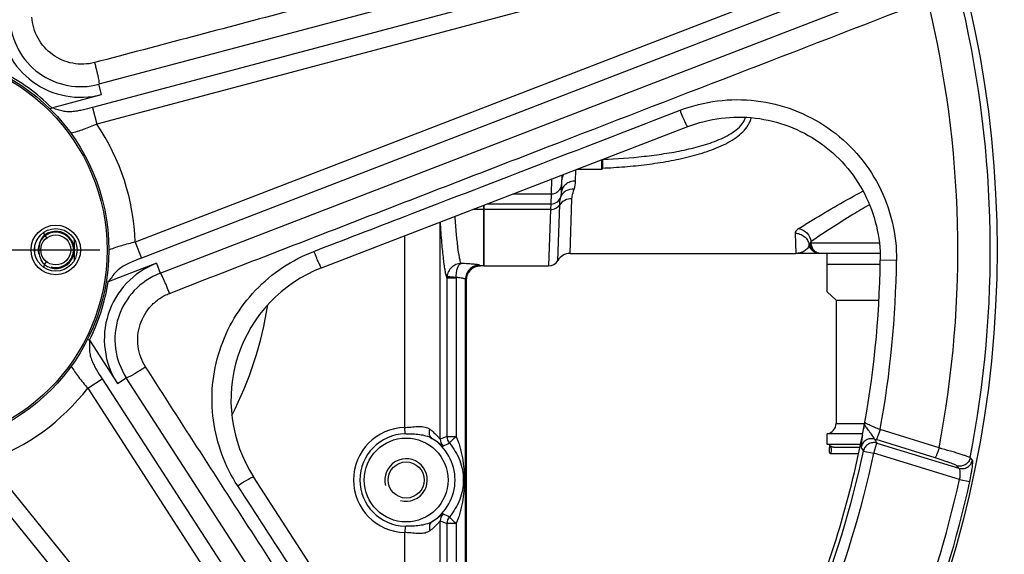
# Model space of a CAD drawing. Header units: millimetres. Extents: x 0 to 1189, y 0 to 841.
# Tile 34 of 68: x 537 to 648, y 363 to 424. Entities that reach past the tile are written whole.
import ezdxf

# ---------------------------------------------------------------- set-up
doc = ezdxf.new("R2010")
doc.units = ezdxf.units.MM
doc.header["$LTSCALE"] = 65.395
doc.linetypes.add('CENTER', pattern=[0.6, 0.375, -0.075, 0.075, -0.075])
doc.layers.get('0').update_dxf_attribs({"linetype": 'CONTINUOUS'})
for name, color, linetype in [('3_ALL_AXES', 7, 'CONTINUOUS'), ('6_SURFACES_EXT', 7, 'CONTINUOUS'), ('LAY0001', 7, 'CONTINUOUS')]:
    doc.layers.add(name, color=color, linetype=linetype)
doc.styles.get("Standard").update_dxf_attribs({"font": 'arial.ttf'})
doc.dimstyles.new('DIMSTYLE_4', dxfattribs={"dimtxt": 3, "dimasz": 3, "dimexe": 2, "dimexo": 1.5, "dimgap": 0.75, "dimtad": 1, "dimdec": 1, "dimlfac": 2.5, "dimdsep": 46, "dimtxsty": 'Standard', "dimblk": '_FILLED', "dimblk1": '_FILLED', "dimblk2": '_FILLED', "dimcen": 0.09, "dimadec": 1, "dimazin": 2, "dimtp": 0.8, "dimtm": 0.8, "dimtfac": 1, "dimtdec": 1, "dimtofl": 0, "dimtmove": 0, "dimatfit": 3, "dimldrblk": '_FILLED', "dimfxl": 0, "dimtolj": 1, "dimarcsym": 0})

# ---------------------------------------------------------------- blocks, each defined once
blk = doc.blocks.new('_FILLED')
at = {"color": 0, "linetype": 'ByBlock'}
blk.add_solid([(0, 0), (-1, 0.25), (-1, -0.25)], dxfattribs=at)
blk = doc.blocks.new('*D12')
at = {"color": 2, "linetype": 'Continuous'}
for p, q in [((704.57, 569.68), (376.74, 569.68)), ((378.74, 569.68), (378.74, 483.68)), ((378.74, 397.68), (378.74, 483.68)), ((501.79, 397.68), (376.74, 397.68))]:
    blk.add_line(p, q, dxfattribs=at)
at = {"color": 2, "linetype": 'Continuous', "xscale": 3, "yscale": 3, "zscale": 3}
for p, rotation in [((378.74, 569.68), 90), ((378.74, 397.68), 270)]:
    blk.add_blockref('_FILLED', p, dxfattribs=dict(at, rotation=rotation))
at = {"color": 2, "linetype": 'Continuous', "insert": (374.99, 483.68), "char_height": 3, "width": 6.9926, "attachment_point": 2, "rotation": 90, "line_spacing_factor": 0.9}
blk.add_mtext('430', dxfattribs=at)
blk = doc.blocks.new('*D13')
at = {"color": 2, "linetype": 'Continuous'}
for p, q in [((704.57, 569.68), (365.42, 569.68)), ((367.42, 569.68), (367.42, 450.48)), ((367.42, 331.28), (367.42, 450.48)), ((474.87, 331.28), (365.42, 331.28))]:
    blk.add_line(p, q, dxfattribs=at)
at = {"color": 2, "linetype": 'Continuous', "xscale": 3, "yscale": 3, "zscale": 3}
for p, rotation in [((367.42, 569.68), 90), ((367.42, 331.28), 270)]:
    blk.add_blockref('_FILLED', p, dxfattribs=dict(at, rotation=rotation))
at = {"color": 2, "linetype": 'Continuous', "insert": (363.67, 450.48), "char_height": 3, "width": 6.9926, "attachment_point": 2, "rotation": 90, "line_spacing_factor": 0.9}
blk.add_mtext('596', dxfattribs=at)
blk = doc.blocks.new('*D15')
at = {"color": 2, "linetype": 'Continuous'}
for p, q in [((524.67, 420.56), (524.67, 591.68)), ((757.87, 524.06), (757.87, 591.68)), ((524.67, 589.68), (641.27, 589.68)), ((757.87, 589.68), (641.27, 589.68))]:
    blk.add_line(p, q, dxfattribs=at)
at = {"color": 2, "linetype": 'Continuous', "xscale": 3, "yscale": 3, "zscale": 3, "rotation": 180}
blk.add_blockref('_FILLED', (524.67, 589.68), dxfattribs=at)
at = {"color": 2, "linetype": 'Continuous', "xscale": 3, "yscale": 3, "zscale": 3}
blk.add_blockref('_FILLED', (757.87, 589.68), dxfattribs=at)
at = {"color": 2, "linetype": 'Continuous', "insert": (641.27, 593.43), "char_height": 3, "width": 6.9926, "attachment_point": 2, "line_spacing_factor": 0.9}
blk.add_mtext('583', dxfattribs=at)

msp = doc.modelspace()

# ---------------------------------------------------------------- linework, layer by layer
at = {"color": 7, "linetype": 'Continuous'}
for p, q in [((634.338, 439.921), (545.944, 416.392)), ((552.881, 395.042), (638.223, 427.963)), ((571.116, 395.646), (612.51, 411.613)), ((602.874, 407.896), (602.874, 406.904)), ((599.99, 406.784), (602.754, 406.784)), ((598.228, 404.156), (598.297, 406.131)), ((589.474, 402.727), (589.474, 395.879)), ((539.797, 399.346), (540.04, 399.028)), ((539.797, 396.012), (540.04, 396.329)), ((634.255, 397.279), (624.728, 397.279)), ((628.274, 392.932), (628.274, 397.279)), ((589.474, 395.879), (596.78, 395.879)), ((628.274, 396.079), (634.258, 396.079)), ((587.475, 394.279), (587.475, 343.242)), ((587.476, 343.24), (587.476, 394.279)), ((598.736, 306.436), (549.044, 383.232)), ((628.274, 375.679), (628.274, 376.894)), ((632.281, 376.879), (628.274, 376.879)), ((632.037, 375.679), (628.274, 375.679)), ((628.62, 375.479), (628.693, 375.479)), ((628.697, 375.479), (628.693, 375.479)), ((628.62, 374.679), (631.831, 374.679)), ((587.544, 334.777), (563.442, 372.026))]:
    msp.add_line(p, q, dxfattribs=at)
at = {"color": 9, "linetype": 'Continuous'}
for p, q in [((636.024, 437.926), (545.226, 413.757)), ((636.533, 436.057), (545.724, 411.885)), ((637.728, 432.379), (550.054, 398.559)), ((638.415, 430.569), (550.751, 396.752)), ((546.253, 415.232), (545.944, 416.392)), ((540.616, 413.732), (546.253, 415.232)), ((540.616, 413.732), (540.452, 413.567)), ((545.226, 413.757), (545.724, 411.885)), ((602.754, 407.85), (602.754, 406.784)), ((599.827, 405.459), (599.873, 406.739)), ((597.112, 405.673), (597.064, 404)), ((592.775, 404), (597.064, 404)), ((597.064, 404), (597.024, 402.861)), ((599.205, 397.279), (599.422, 403.461)), ((596.997, 402.239), (589.474, 402.239)), ((597.024, 402.861), (589.821, 402.861)), ((596.997, 402.239), (596.78, 395.879)), ((597.024, 402.861), (596.997, 402.239)), ((597.819, 396.479), (598.037, 402.763)), ((584.55, 400.823), (584.549, 400.827)), ((624.646, 399.565), (624.728, 397.279)), ((550.054, 398.559), (550.751, 396.752)), ((626.468, 398.437), (626.461, 398.629)), ((634.17, 398.437), (626.468, 398.437)), ((636.108, 396.496), (634.267, 396.516)), ((552.449, 396.162), (547.007, 394.063)), ((552.449, 396.162), (552.881, 395.042)), ((546.784, 394.099), (547.007, 394.063)), ((585.294, 394.516), (586.335, 394.516)), ((544.66, 387.582), (544.867, 387.477)), ((544.867, 387.477), (548.036, 382.58)), ((544.69, 382.049), (546.315, 383.101)), ((546.315, 383.101), (597.36, 304.215)), ((548.036, 382.58), (549.044, 383.232)), ((544.69, 382.049), (595.74, 303.154)), ((629.274, 378.079), (632.503, 378.079)), ((640.911, 375.303), (634.249, 377.371)), ((640.467, 374.175), (633.805, 376.242)), ((633.539, 374.707), (633.89, 375.853)), ((633.89, 375.853), (643.17, 373.016)), ((632.367, 374.955), (633.539, 374.707)), ((643.221, 371.747), (633.539, 374.707)), ((644.693, 373.93), (644.433, 374.205)), ((533.353, 373.812), (592.611, 300.881)), ((643.17, 373.016), (642.909, 373.289)), ((531.851, 372.591), (591.101, 299.668)), ((643.221, 371.747), (644.389, 371.492))]:
    msp.add_line(p, q, dxfattribs=at)
at = {"color": 7, "linetype": 'Continuous'}
for centre, radius in [((524.674, 397.679), 130.8), ((524.674, 397.679), 122.8), ((524.674, 397.679), 22.4), ((524.674, 397.679), 22.2), ((541.074, 397.679), 2.8), ((541.074, 397.679), 2.4), ((541.074, 397.679), 1.7)]:
    msp.add_circle(centre, radius, dxfattribs=at)
at = {"color": 9, "linetype": 'Continuous'}
for centre, radius, start, end in [((524.674, 397.679), 118.371, 349.10386, 13.76137), ((524.674, 397.679), 122.038, 348.91009, 13.01418), ((543.886, 424.123), 9.2, 183.09428, 284.90572), ((524.674, 397.679), 22.624, 45.19777, 62.80223), ((524.674, 397.679), 25.396, 1.98561, 34.01439), ((596.197, 405.591), 3.632, 343.26849, 357.92496), ((595.861, 404.241), 2.369, 346.1163, 357.95255), ((597.026, 404.06), 1.199, 269.91926, 341.13655), ((585.8, 400.8), 1.251, 178.74146, 178.94982), ((524.674, 397.679), 15.215, 6.29059, 7.56274), ((524.674, 397.679), 18.534, 356.38582, 3.6144), ((524.674, 397.679), 14.019, 358.98293, 1.0178), ((549.79, 391.548), 6.679, 113.35916, 114.01306), ((626.186, 423.25), 24.815, 270.33227, 270.65188), ((524.674, 397.679), 111.441, 349.50033, 359.39186), ((524.674, 397.679), 15.215, 352.43735, 353.70941), ((555.76, 387.578), 9.2, 111.09428, 212.90572), ((524.674, 397.679), 22.624, 333.19778, 350.80222), ((586.887, 394.512), 1.593, 174.66484, 179.86135), ((587.133, 394.516), 0.798, 177.39901, 180.00245), ((524.674, 397.679), 40.833, 332.74807, 351.2471), ((524.674, 397.679), 25.396, 289.98561, 322.01439), ((651.933, 434.67), 61.176, 252.58749, 252.76211), ((524.674, 397.679), 110.064, 337.9152, 348.08481), ((524.674, 397.679), 111.263, 337.91519, 348.08481), ((524.674, 397.679), 121.35, 338.33885, 347.66114), ((524.674, 397.679), 122.546, 338.33886, 347.66114)]:
    msp.add_arc(centre, radius, start, end, dxfattribs=at)
at = {"color": 7, "linetype": 'Continuous'}
for centre, radius, start, end in [((543.886, 424.123), 8, 183.09428, 284.90572), ((602.754, 406.904), 0.12, 270, 360), ((541.074, 397.679), 2.1, 232.54629, 127.4537), ((540.932, 398.218), 1.6, 137.94758, 138.13575), ((540.906, 398.243), 1.564, 135.15459, 137.95764), ((596.78, 397.079), 1.2, 270, 330.00004), ((599.205, 395.679), 1.6, 90, 150.00003), ((524.674, 397.679), 109.6, 349.01103, 359.39186), ((576.875, 380.718), 16, 111.09428, 212.90572), ((555.76, 387.578), 8, 111.09428, 212.90572), ((628.074, 378.079), 1.2, 279.59407, 360), ((524.674, 397.679), 109.6, 337.02311, 348.97689)]:
    msp.add_arc(centre, radius, start, end, dxfattribs=at)
at = {"color": 2, "linetype": 'Continuous'}
for centre, radius, end in [((541.074, 397.679), 2, 193.3441), ((580.674, 371.679), 2.4, 195)]:
    msp.add_arc(centre, radius, 255, end, dxfattribs=at)
at = {"color": 9, "linetype": 'Continuous'}
for points, knots in [([(633.795, 442.285), (619.077, 438.371), (596.998, 432.5), (567.554, 424.684), (552.827, 420.786), (545.46, 418.847)], [0, 0, 0, 0, 0.4999357, 0.7499314, 1, 1, 1, 1]), ([(553.933, 392.771), (561.033, 395.533), (575.238, 401.036), (603.653, 412.02), (624.965, 420.247), (639.174, 425.731)], [0, 0, 0, 0, 0.2500686, 0.5000643, 1, 1, 1, 1]), ([(545.46, 418.847), (545.059, 418.741), (544.228, 418.62), (542.564, 418.747), (540.596, 419.594), (539.182, 421.204), (538.547, 422.747), (538.406, 423.575), (538.382, 423.99)], [0, 0, 0, 0, 0.1252467, 0.2505939, 0.5, 0.7494062, 0.8747533, 1, 1, 1, 1]), ([(545.46, 418.847), (545.502, 418.692), (545.582, 418.386), (545.692, 417.94), (545.788, 417.525), (545.866, 417.157), (545.922, 416.852), (545.956, 416.625), (545.966, 416.481), (545.961, 416.415), (545.951, 416.394), (545.944, 416.392)], [0, 0, 0, 0, 0.1914487, 0.3767448, 0.5484415, 0.6996481, 0.824328, 0.917582, 0.9760076, 0.9918501, 1, 1, 1, 1]), ([(611.634, 413.451), (612.992, 413.974), (615.848, 414.693), (620.256, 414.709), (624.543, 413.663), (628.453, 411.615), (631.756, 408.681), (634.253, 405.034), (635.795, 400.892), (636.124, 397.956), (636.108, 396.496)], [0, 0, 0, 0, 0.1248193, 0.2496497, 0.3745283, 0.4994802, 0.6245146, 0.7496264, 0.8747972, 1, 1, 1, 1]), ([(545.226, 413.757), (544.838, 413.653), (544.257, 413.508), (543.478, 413.355), (542.898, 413.282), (542.319, 413.277), (541.746, 413.373), (541.184, 413.546), (540.807, 413.671), (540.616, 413.732)], [0, 0, 0, 0, 0.2550693, 0.3809181, 0.5046654, 0.6262279, 0.7477658, 0.8724986, 1, 1, 1, 1]), ([(570.238, 397.512), (573.688, 398.839), (587.489, 404.147), (601.286, 409.463), (611.634, 413.451)], [0, 0, 0, 0, 0.2500305, 1, 1, 1, 1]), ([(611.634, 413.451), (611.726, 413.21), (611.866, 412.862), (612.056, 412.423), (612.182, 412.146), (612.294, 411.92), (612.383, 411.756), (612.447, 411.659), (612.486, 411.618), (612.504, 411.611), (612.51, 411.613)], [0, 0, 0, 0, 0.37787, 0.5492179, 0.699792, 0.8237944, 0.9165576, 0.974928, 0.9910728, 1, 1, 1, 1]), ([(545.724, 411.885), (545.217, 411.674), (544.247, 411.291), (543.251, 410.969), (542.769, 410.867)], [0, 0, 0, 0, 0.5271117, 1, 1, 1, 1]), ([(602.873, 406.923), (603.712, 406.96), (605.383, 407.063), (607.87, 407.319), (610.315, 407.687), (612.691, 408.188), (614.955, 408.852), (616.719, 409.591), (617.965, 410.346), (618.759, 410.992), (619.377, 411.74), (619.621, 412.326), (619.681, 412.621)], [0, 0, 0, 0, 0.1359817, 0.2710664, 0.4046961, 0.536086, 0.664002, 0.7863049, 0.8443386, 0.8994692, 0.951215, 1, 1, 1, 1]), ([(602.926, 407.916), (604.478, 407.977), (606.796, 408.139), (609.85, 408.534), (612.084, 408.934), (613.895, 409.38), (615.283, 409.832), (616.268, 410.223), (617.186, 410.68), (618.002, 411.22), (618.666, 411.86), (618.953, 412.394), (619.027, 412.667)], [0, 0, 0, 0, 0.2679181, 0.4004336, 0.5312301, 0.6593283, 0.7218781, 0.7829761, 0.8420936, 0.8984725, 0.9511948, 1, 1, 1, 1]), ([(597.064, 404), (597.216, 404), (597.525, 404.06), (597.918, 404.314), (598.187, 404.697), (598.258, 405.002), (598.263, 405.154)], [0, 0, 0, 0, 0.2504386, 0.5006143, 0.7504328, 1, 1, 1, 1]), ([(599.827, 405.459), (599.624, 405.461), (599.223, 405.401), (598.7, 405.123), (598.332, 404.691), (598.234, 404.332), (598.228, 404.158)], [0, 0, 0, 0, 0.2686322, 0.5264665, 0.7689022, 1, 1, 1, 1]), ([(598.483, 406.203), (598.451, 406.158), (598.341, 405.973), (598.284, 405.758), (598.278, 405.599)], [0, 0, 0, 0, 0.2567864, 1, 1, 1, 1]), ([(599.676, 404.545), (599.355, 404.569), (598.853, 404.472), (598.364, 404.074), (598.209, 403.81), (598.16, 403.672)], [0, 0, 0, 0, 0.519132, 0.763938, 1, 1, 1, 1]), ([(599.422, 403.461), (599.425, 403.55), (599.466, 403.921), (599.594, 404.274), (599.676, 404.545)], [0, 0, 0, 0, 0.2386456, 1, 1, 1, 1]), ([(625.05, 400.09), (625.562, 400.411), (627.947, 401.888), (630.377, 403.294), (632.316, 404.334)], [0, 0, 0, 0, 0.2154744, 1, 1, 1, 1]), ([(598.037, 402.763), (598.043, 402.936), (598.066, 403.242), (598.129, 403.543), (598.16, 403.672)], [0, 0, 0, 0, 0.5656639, 1, 1, 1, 1]), ([(599.422, 403.461), (599.148, 403.463), (598.606, 403.345), (598.179, 402.98), (598.037, 402.763)], [0, 0, 0, 0, 0.5129453, 1, 1, 1, 1]), ([(596.997, 402.239), (597.203, 402.238), (597.61, 402.326), (597.93, 402.6), (598.037, 402.763)], [0, 0, 0, 0, 0.5129946, 1, 1, 1, 1]), ([(633.055, 402.79), (632.424, 402.422), (630.192, 401.088), (628.009, 399.675), (626.461, 398.629)], [0, 0, 0, 0, 0.2812018, 1, 1, 1, 1]), ([(585.294, 394.516), (585.254, 394.621), (585.182, 394.881), (585.089, 395.341), (584.996, 395.935), (584.862, 396.99), (584.705, 398.634), (584.602, 400.037), (584.55, 400.823)], [0, 0, 0, 0, 0.0530796, 0.1268245, 0.2213794, 0.3366712, 0.6285509, 1, 1, 1, 1]), ([(586.882, 396.138), (586.847, 396.234), (586.782, 396.464), (586.655, 397.07), (586.509, 398.096), (586.346, 399.641), (586.252, 400.811), (586.204, 401.464)], [0, 0, 0, 0, 0.056868, 0.1332864, 0.3450503, 0.6346057, 1, 1, 1, 1]), ([(625.05, 400.09), (624.988, 400.051), (624.808, 399.926), (624.641, 399.717), (624.646, 399.565)], [0, 0, 0, 0, 0.3262546, 1, 1, 1, 1]), ([(624.646, 399.565), (624.833, 399.566), (625.206, 399.504), (625.699, 399.232), (626.065, 398.812), (626.194, 398.465), (626.225, 398.288)], [0, 0, 0, 0, 0.2545383, 0.5065232, 0.7548101, 1, 1, 1, 1]), ([(625.05, 400.09), (625.393, 400.036), (626.059, 399.659), (626.4, 398.985), (626.461, 398.629)], [0, 0, 0, 0, 0.4898496, 1, 1, 1, 1]), ([(550.054, 398.559), (549.535, 398.435), (548.553, 398.182), (547.584, 397.87), (547.142, 397.679)], [0, 0, 0, 0, 0.5255271, 1, 1, 1, 1]), ([(626.461, 398.629), (626.448, 398.613), (626.399, 398.553), (626.356, 398.487), (626.33, 398.436)], [0, 0, 0, 0, 0.2618131, 1, 1, 1, 1]), ([(561.634, 371.032), (560.912, 372.144), (559.711, 374.536), (558.743, 378.427), (558.656, 382.44), (559.462, 386.375), (561.123, 390.033), (563.553, 393.229), (566.623, 395.807), (569.001, 397.037), (570.238, 397.512)], [0, 0, 0, 0, 0.124854, 0.2498062, 0.3748665, 0.5, 0.6251335, 0.7501938, 0.875146, 1, 1, 1, 1]), ([(570.238, 397.512), (570.331, 397.268), (570.472, 396.916), (570.662, 396.471), (570.79, 396.189), (570.902, 395.96), (570.991, 395.792), (571.055, 395.693), (571.093, 395.651), (571.111, 395.643), (571.116, 395.646)], [0, 0, 0, 0, 0.3771728, 0.5486758, 0.6995676, 0.823923, 0.9169553, 0.9753853, 0.9914061, 1, 1, 1, 1]), ([(626.225, 398.288), (626.202, 398.132), (626.062, 397.83), (625.69, 397.512), (625.231, 397.32), (624.897, 397.279), (624.728, 397.279)], [0, 0, 0, 0, 0.2434941, 0.487929, 0.7402754, 1, 1, 1, 1]), ([(626.33, 398.436), (626.314, 398.424), (626.267, 398.387), (626.226, 398.33), (626.225, 398.288)], [0, 0, 0, 0, 0.3178062, 1, 1, 1, 1]), ([(627.409, 397.279), (627.268, 397.279), (626.985, 397.329), (626.615, 397.546), (626.342, 397.878), (626.247, 398.149), (626.225, 398.288)], [0, 0, 0, 0, 0.2499255, 0.4998915, 0.7499191, 1, 1, 1, 1]), ([(627.471, 397.279), (627.326, 397.279), (627.029, 397.339), (626.655, 397.597), (626.401, 397.98), (626.335, 398.284), (626.33, 398.436)], [0, 0, 0, 0, 0.2443874, 0.4920438, 0.7443276, 1, 1, 1, 1]), ([(627.526, 397.279), (627.391, 397.279), (627.112, 397.341), (626.765, 397.602), (626.533, 397.986), (626.473, 398.285), (626.468, 398.437)], [0, 0, 0, 0, 0.2357101, 0.4798919, 0.7357673, 1, 1, 1, 1]), ([(550.751, 396.752), (550.454, 396.637), (549.867, 396.402), (549.289, 396.141), (549.011, 395.996)], [0, 0, 0, 0, 0.5033811, 1, 1, 1, 1]), ([(549.011, 395.996), (548.804, 395.887), (548.401, 395.655), (547.863, 395.202), (547.426, 394.645), (547.15, 394.257), (547.007, 394.063)], [0, 0, 0, 0, 0.2486089, 0.4932751, 0.7428828, 1, 1, 1, 1]), ([(586.882, 396.138), (586.688, 396.134), (586.297, 396.053), (585.792, 395.73), (585.431, 395.247), (585.319, 394.857), (585.301, 394.66)], [0, 0, 0, 0, 0.247249, 0.4967156, 0.7481197, 1, 1, 1, 1]), ([(586.336, 394.552), (586.34, 394.746), (586.357, 395.028), (586.415, 395.39), (586.503, 395.754), (586.671, 396.095), (586.882, 396.138)], [0, 0, 0, 0, 0.3341708, 0.488152, 0.6274749, 1, 1, 1, 1]), ([(588.975, 395.951), (588.971, 395.956), (588.952, 395.965), (588.917, 395.977), (588.863, 395.989), (588.759, 396.009), (588.586, 396.032), (588.335, 396.059), (588.03, 396.085), (587.54, 396.117), (587.152, 396.132), (586.882, 396.138)], [0, 0, 0, 0, 0.0098114, 0.0275698, 0.0535786, 0.0877559, 0.1796516, 0.3006651, 0.4473732, 0.6157941, 1, 1, 1, 1]), ([(588.975, 395.951), (588.767, 395.95), (588.347, 395.866), (587.816, 395.511), (587.46, 394.98), (587.376, 394.56), (587.376, 394.353)], [0, 0, 0, 0, 0.250018, 0.5001116, 0.7501398, 1, 1, 1, 1]), ([(589.076, 395.879), (589.067, 395.879), (589.025, 395.887), (588.994, 395.923), (588.975, 395.951)], [0, 0, 0, 0, 0.2023169, 1, 1, 1, 1]), ([(553.933, 392.771), (553.875, 392.921), (553.76, 393.216), (553.587, 393.642), (553.421, 394.034), (553.268, 394.377), (553.134, 394.657), (553.028, 394.861), (552.951, 394.983), (552.909, 395.034), (552.887, 395.045), (552.881, 395.042)], [0, 0, 0, 0, 0.1914487, 0.3767447, 0.5484414, 0.6996481, 0.824328, 0.917582, 0.9760076, 0.9918501, 1, 1, 1, 1]), ([(586.336, 394.552), (586.204, 394.564), (585.963, 394.587), (585.679, 394.615), (585.496, 394.635), (585.401, 394.645), (585.34, 394.654), (585.31, 394.657), (585.301, 394.66)], [0, 0, 0, 0, 0.3815379, 0.6987717, 0.8209025, 0.9135139, 0.9738063, 1, 1, 1, 1]), ([(587.376, 394.353), (587.372, 394.364), (587.341, 394.387), (587.28, 394.414), (587.184, 394.444), (587.001, 394.488), (586.715, 394.531), (586.47, 394.548), (586.336, 394.552)], [0, 0, 0, 0, 0.034646, 0.098341, 0.1918611, 0.3131217, 0.6252012, 1, 1, 1, 1]), ([(587.475, 394.279), (587.466, 394.279), (587.424, 394.289), (587.395, 394.325), (587.376, 394.353)], [0, 0, 0, 0, 0.2003131, 1, 1, 1, 1]), ([(551.229, 384.451), (551.005, 384.8), (550.632, 385.553), (550.239, 387.175), (550.436, 389.308), (551.531, 391.15), (552.802, 392.231), (553.546, 392.621), (553.933, 392.771)], [0, 0, 0, 0, 0.1252467, 0.2505938, 0.4999997, 0.7494057, 0.8747527, 1, 1, 1, 1]), ([(544.867, 387.477), (544.868, 387.277), (544.866, 386.88), (544.875, 386.292), (544.961, 385.717), (545.144, 385.168), (545.394, 384.639), (545.779, 383.945), (546.098, 383.437), (546.315, 383.101)], [0, 0, 0, 0, 0.1275024, 0.2522328, 0.3737689, 0.4953319, 0.6190797, 0.7449292, 1, 1, 1, 1]), ([(542.808, 384.545), (543.054, 384.118), (543.668, 383.27), (544.332, 382.466), (544.69, 382.049)], [0, 0, 0, 0, 0.4728752, 1, 1, 1, 1]), ([(551.229, 384.451), (551.095, 384.363), (550.829, 384.193), (550.438, 383.95), (550.073, 383.73), (549.748, 383.543), (549.475, 383.395), (549.269, 383.292), (549.136, 383.239), (549.071, 383.223), (549.047, 383.226), (549.044, 383.232)], [0, 0, 0, 0, 0.1914487, 0.3767448, 0.5484415, 0.6996481, 0.824328, 0.917582, 0.9760076, 0.9918501, 1, 1, 1, 1]), ([(600.817, 307.682), (592.546, 320.471), (580.14, 339.654), (563.607, 365.242), (555.35, 378.043), (551.229, 384.451)], [0, 0, 0, 0, 0.4999357, 0.7499314, 1, 1, 1, 1]), ([(632.5, 377.912), (632.562, 377.795), (632.687, 377.609), (632.883, 377.352), (633.062, 377.118), (633.239, 376.871), (633.393, 376.633), (633.499, 376.452), (633.573, 376.345), (633.609, 376.308), (633.627, 376.298)], [0, 0, 0, 0, 0.2011922, 0.3394698, 0.4922794, 0.6504163, 0.8007426, 0.9239182, 0.9685447, 1, 1, 1, 1]), ([(634.249, 377.371), (634.047, 377.449), (633.671, 377.601), (633.229, 377.795), (632.932, 377.939), (632.763, 378.027), (632.64, 378.1), (632.575, 378.147), (632.553, 378.169)], [0, 0, 0, 0, 0.3456126, 0.646942, 0.7710906, 0.873004, 0.9499339, 1, 1, 1, 1]), ([(634.249, 377.371), (634.205, 377.228), (634.137, 377.021), (634.045, 376.759), (633.982, 376.592), (633.925, 376.454), (633.877, 376.347), (633.84, 376.282), (633.817, 376.246), (633.805, 376.242)], [0, 0, 0, 0, 0.3678438, 0.535612, 0.6843921, 0.8088651, 0.904662, 0.968661, 1, 1, 1, 1]), ([(632.251, 376.723), (632.226, 376.556), (632.189, 376.316), (632.146, 376.011), (632.121, 375.82), (632.104, 375.661), (632.094, 375.537), (632.093, 375.454), (632.095, 375.408), (632.103, 375.395)], [0, 0, 0, 0, 0.3784827, 0.5440998, 0.6889513, 0.8095725, 0.9029539, 0.9667686, 1, 1, 1, 1]), ([(633.627, 376.298), (633.469, 376.346), (633.13, 376.375), (632.649, 376.211), (632.274, 375.868), (632.137, 375.556), (632.103, 375.395)], [0, 0, 0, 0, 0.2498877, 0.5, 0.7501123, 1, 1, 1, 1]), ([(633.89, 375.853), (633.732, 375.901), (633.394, 375.93), (632.914, 375.767), (632.539, 375.426), (632.401, 375.115), (632.367, 374.955)], [0, 0, 0, 0, 0.2498886, 0.5000001, 0.7501116, 1, 1, 1, 1]), ([(640.911, 375.303), (640.867, 375.161), (640.799, 374.954), (640.707, 374.692), (640.644, 374.524), (640.587, 374.386), (640.539, 374.279), (640.502, 374.215), (640.479, 374.179), (640.467, 374.175)], [0, 0, 0, 0, 0.3678753, 0.5356407, 0.6844115, 0.8088732, 0.9046606, 0.9686556, 1, 1, 1, 1]), ([(644.433, 374.205), (644.42, 374.215), (644.382, 374.235), (644.269, 374.286), (644.056, 374.364), (643.723, 374.477), (643.293, 374.614), (642.78, 374.77), (641.978, 375.006), (641.346, 375.184), (640.911, 375.303)], [0, 0, 0, 0, 0.0132157, 0.0344859, 0.1007938, 0.1971245, 0.3205483, 0.4672908, 0.6328755, 1, 1, 1, 1]), ([(642.909, 373.289), (642.888, 373.311), (642.807, 373.352), (642.652, 373.425), (642.419, 373.517), (642.121, 373.628), (641.765, 373.753), (641.208, 373.941), (640.77, 374.081), (640.467, 374.175)], [0, 0, 0, 0, 0.0355363, 0.1024907, 0.199163, 0.3226376, 0.4691539, 0.6342722, 1, 1, 1, 1]), ([(644.433, 374.205), (644.4, 374.043), (644.265, 373.728), (643.89, 373.381), (643.408, 373.213), (643.068, 373.241), (642.909, 373.289)], [0, 0, 0, 0, 0.2500977, 0.5004144, 0.7504835, 1, 1, 1, 1]), ([(643.17, 373.016), (643.328, 372.968), (643.669, 372.94), (644.15, 373.107), (644.525, 373.454), (644.66, 373.768), (644.693, 373.93)], [0, 0, 0, 0, 0.2495178, 0.4995859, 0.7499014, 1, 1, 1, 1]), ([(643.17, 373.016), (643.186, 373.005), (643.213, 372.96), (643.238, 372.872), (643.258, 372.746), (643.274, 372.519), (643.269, 372.181), (643.241, 371.898), (643.221, 371.747)], [0, 0, 0, 0, 0.0446349, 0.1160937, 0.2149203, 0.3386803, 0.64577, 1, 1, 1, 1]), ([(644.389, 371.492), (644.453, 371.785), (644.538, 372.214), (644.629, 372.766), (644.679, 373.124), (644.712, 373.427), (644.726, 373.663), (644.725, 373.815), (644.711, 373.895), (644.701, 373.922), (644.693, 373.93)], [0, 0, 0, 0, 0.3645218, 0.5309878, 0.6791278, 0.8037901, 0.900595, 0.9662577, 0.986953, 1, 1, 1, 1]), ([(561.634, 371.032), (561.852, 371.174), (562.174, 371.377), (562.59, 371.625), (562.858, 371.778), (563.083, 371.898), (563.254, 371.981), (563.364, 372.023), (563.419, 372.035), (563.438, 372.031), (563.442, 372.026)], [0, 0, 0, 0, 0.3771728, 0.5486758, 0.6995676, 0.823923, 0.9169553, 0.9753853, 0.9914061, 1, 1, 1, 1]), ([(585.755, 333.805), (579.728, 343.113), (571.69, 355.524), (563.646, 367.93), (561.634, 371.032)], [0, 0, 0, 0, 0.7499695, 1, 1, 1, 1]), ([(529.048, 368.335), (533.869, 362.436), (543.492, 350.627), (562.718, 326.997), (577.129, 309.27), (586.736, 297.452)], [0, 0, 0, 0, 0.2500686, 0.5000643, 1, 1, 1, 1])]:
    msp.add_open_spline(points, degree=3, knots=knots, dxfattribs=at)
at = {"color": 7, "linetype": 'Continuous'}
for points, knots in [([(612.51, 411.613), (613.717, 412.079), (616.257, 412.719), (620.177, 412.731), (623.988, 411.798), (627.464, 409.973), (630.4, 407.36), (632.619, 404.114), (633.989, 400.427), (634.281, 397.815), (634.267, 396.516)], [0, 0, 0, 0, 0.124771, 0.2495548, 0.3744002, 0.499339, 0.6243829, 0.7495251, 0.8747422, 1, 1, 1, 1]), ([(539.797, 396.012), (539.59, 396.219), (539.296, 396.755), (539.162, 397.638), (539.272, 398.523), (539.545, 399.069), (539.74, 399.286)], [0, 0, 0, 0, 0.2491391, 0.4998844, 0.7510187, 1, 1, 1, 1]), ([(587.475, 394.279), (587.475, 394.487), (587.558, 394.908), (587.915, 395.44), (588.447, 395.796), (588.868, 395.879), (589.076, 395.879)], [0, 0, 0, 0, 0.2499973, 0.4999963, 0.7499974, 1, 1, 1, 1]), ([(589.079, 395.879), (588.87, 395.879), (588.449, 395.796), (587.917, 395.44), (587.56, 394.908), (587.476, 394.487), (587.476, 394.279)], [0, 0, 0, 0, 0.2500059, 0.5000084, 0.7500059, 1, 1, 1, 1]), ([(632.251, 376.723), (632.291, 376.928), (632.377, 377.324), (632.458, 377.721), (632.5, 377.912)], [0, 0, 0, 0, 0.5155699, 1, 1, 1, 1]), ([(632.5, 377.912), (632.505, 377.932), (632.523, 378.017), (632.541, 378.102), (632.553, 378.169)], [0, 0, 0, 0, 0.2290497, 1, 1, 1, 1]), ([(628.516, 375.079), (628.516, 375.174), (628.528, 375.303), (628.566, 375.435), (628.603, 375.479), (628.62, 375.479)], [0, 0, 0, 0, 0.6655379, 0.8831016, 1, 1, 1, 1]), ([(628.62, 374.679), (628.603, 374.679), (628.566, 374.722), (628.528, 374.854), (628.516, 374.984), (628.516, 375.079)], [0, 0, 0, 0, 0.1168984, 0.3344621, 1, 1, 1, 1]), ([(628.62, 375.479), (628.636, 375.479), (628.673, 375.435), (628.711, 375.303), (628.723, 375.174), (628.723, 375.079)], [0, 0, 0, 0, 0.1168984, 0.3344621, 1, 1, 1, 1]), ([(628.723, 375.079), (628.723, 374.984), (628.711, 374.854), (628.673, 374.722), (628.636, 374.679), (628.62, 374.679)], [0, 0, 0, 0, 0.6655379, 0.8831016, 1, 1, 1, 1]), ([(628.979, 375.379), (628.916, 375.379), (628.831, 375.41), (628.745, 375.459), (628.711, 375.477), (628.697, 375.479)], [0, 0, 0, 0, 0.6262373, 0.8603801, 1, 1, 1, 1])]:
    msp.add_open_spline(points, degree=3, knots=knots, dxfattribs=at)
at = {"color": 9, "linetype": 'Continuous'}
for points in [[(633.627, 376.298), (633.714, 376.15), (633.802, 376.001), (633.89, 375.853)], [(632.103, 375.395), (632.191, 375.248), (632.279, 375.102), (632.367, 374.955)]]:
    msp.add_open_spline(points, degree=3, dxfattribs=at)
at = {"color": 7, "linetype": 'Continuous'}
msp.add_open_spline([(628.519, 375.679), (628.519, 375.604), (628.549, 375.525), (628.6, 375.471)], degree=3, dxfattribs=at)
at = {"layer": '3_ALL_AXES', "color": 9, "linetype": 'Continuous'}
msp.add_line((589.474, 402.239), (588.21, 402.239), dxfattribs=at)
at = {"layer": '3_ALL_AXES', "color": 7, "linetype": 'Continuous'}
for p, q in [((589.474, 395.879), (589.474, 402.727)), ((589.474, 395.879), (589.076, 395.879)), ((628.274, 392.932), (629.274, 392.015)), ((629.274, 392.015), (634.122, 392.015)), ((629.274, 392.015), (629.274, 378.079)), ((628.979, 375.379), (631.975, 375.379))]:
    msp.add_line(p, q, dxfattribs=at)
at = {"layer": '3_ALL_AXES', "color": 2, "linetype": 'CENTER'}
msp.add_line((524.674, 397.679), (546.057, 397.679), dxfattribs=at)
at = {"layer": '3_ALL_AXES', "color": 7, "linetype": 'Continuous'}
msp.add_circle((580.674, 371.679), 2.04, dxfattribs=at)
at = {"layer": '6_SURFACES_EXT', "color": 7, "linetype": 'Continuous'}
msp.add_line((599.205, 397.279), (624.728, 397.279), dxfattribs=at)
at = {"layer": 'LAY0001', "color": 9, "linetype": 'Continuous'}
for p, q in [((584.533, 376.31), (584.533, 400.821)), ((580.535, 377.615), (580.535, 399.279)), ((585.294, 394.516), (585.294, 376.597)), ((586.335, 394.516), (586.335, 376.597)), ((587.376, 343.143), (587.376, 394.353)), ((580.552, 376.895), (580.535, 377.615)), ((585.294, 376.597), (586.335, 376.597)), ((580.552, 366.462), (580.535, 365.743)), ((584.533, 347.208), (584.533, 367.047)), ((586.335, 366.76), (585.294, 366.76)), ((585.294, 366.76), (585.294, 348.502)), ((586.335, 366.76), (586.335, 348.502)), ((580.535, 347.208), (580.535, 365.743))]:
    msp.add_line(p, q, dxfattribs=at)
msp.add_circle((580.674, 371.679), 4.738, dxfattribs=at)
for centre, radius, start, end in [((580.674, 371.679), 5.938, 91.33474, 268.66526), ((580.329, 384.411), 6.799, 271.73683, 272.63416), ((580.674, 371.679), 5.218, 91.33474, 268.66526), ((580.946, 360.006), 16.894, 90.92294, 91.33522), ((580.674, 371.679), 5.537, 301.75836, 58.24164), ((599.371, 338.102), 40.988, 110.08595, 111.22335), ((585.734, 376.311), 1.201, 180.02883, 222.44782), ((586.495, 376.598), 1.201, 180.02698, 220.17482), ((596.54, 350.046), 28.012, 113.03788, 114.67037), ((585.734, 367.047), 1.201, 137.55218, 179.97117), ((596.54, 393.312), 28.012, 245.32963, 246.96212), ((586.495, 366.76), 1.201, 139.82518, 179.97302), ((580.946, 383.352), 16.894, 268.66478, 269.07706), ((599.371, 405.256), 40.988, 248.77665, 249.91405), ((580.329, 358.947), 6.799, 87.36584, 88.26317)]:
    msp.add_arc(centre, radius, start, end, dxfattribs=at)
for points, knots in [([(580.642, 377.619), (580.897, 377.631), (581.396, 377.686), (582.119, 377.758), (582.799, 377.71), (583.205, 377.53), (583.369, 377.407)], [0, 0, 0, 0, 0.274837, 0.5380494, 0.7797737, 1, 1, 1, 1]), ([(583.588, 376.387), (583.524, 376.431), (583.409, 376.556), (583.317, 376.806), (583.302, 377.1), (583.339, 377.303), (583.369, 377.407)], [0, 0, 0, 0, 0.2107448, 0.4440575, 0.7080772, 1, 1, 1, 1]), ([(583.369, 377.407), (583.451, 377.346), (583.605, 377.223), (583.82, 377.034), (584.009, 376.851), (584.173, 376.682), (584.309, 376.535), (584.403, 376.43), (584.463, 376.367), (584.495, 376.334), (584.515, 376.318), (584.529, 376.308), (584.533, 376.31)], [0, 0, 0, 0, 0.1907399, 0.3697302, 0.5348659, 0.6830902, 0.8099338, 0.9093745, 0.9466191, 0.9743995, 0.9921091, 1, 1, 1, 1]), ([(580.674, 376.898), (580.93, 376.902), (581.441, 376.899), (582.43, 376.826), (583.172, 376.636), (583.588, 376.387)], [0, 0, 0, 0, 0.2573862, 0.5124579, 1, 1, 1, 1]), ([(583.588, 376.387), (583.681, 376.334), (583.856, 376.229), (584.097, 376.067), (584.305, 375.914), (584.48, 375.777), (584.621, 375.662), (584.717, 375.583), (584.777, 375.537), (584.809, 375.515), (584.83, 375.503), (584.844, 375.499), (584.848, 375.501)], [0, 0, 0, 0, 0.2077272, 0.3962053, 0.5639084, 0.7086903, 0.8277006, 0.917646, 0.9507081, 0.975407, 0.9916397, 1, 1, 1, 1]), ([(585.578, 375.823), (585.574, 375.834), (585.592, 375.867), (585.629, 375.919), (585.696, 375.996), (585.786, 376.091), (585.9, 376.203), (586.083, 376.376), (586.231, 376.508), (586.335, 376.597)], [0, 0, 0, 0, 0.0297686, 0.0910212, 0.1839521, 0.3060867, 0.4537154, 0.6222215, 1, 1, 1, 1]), ([(586.335, 376.597), (586.663, 375.827), (587.112, 374.195), (587.332, 371.679), (587.112, 369.163), (586.663, 367.531), (586.335, 366.76)], [0, 0, 0, 0, 0.2497814, 0.4999986, 0.750216, 1, 1, 1, 1]), ([(585.578, 375.823), (586.065, 375.251), (586.851, 373.935), (587.286, 371.679), (586.851, 369.423), (586.065, 368.107), (585.578, 367.534)], [0, 0, 0, 0, 0.2507027, 0.4999953, 0.749289, 1, 1, 1, 1]), ([(584.848, 367.857), (584.844, 367.859), (584.83, 367.855), (584.809, 367.842), (584.777, 367.82), (584.717, 367.774), (584.621, 367.695), (584.48, 367.58), (584.305, 367.443), (584.097, 367.291), (583.856, 367.129), (583.681, 367.023), (583.588, 366.971)], [0, 0, 0, 0, 0.0083597, 0.0245918, 0.0492881, 0.0823498, 0.1722947, 0.2913072, 0.4360924, 0.6037997, 0.7922767, 1, 1, 1, 1]), ([(585.578, 367.534), (585.574, 367.524), (585.592, 367.491), (585.629, 367.439), (585.696, 367.362), (585.786, 367.267), (585.9, 367.155), (586.083, 366.982), (586.231, 366.85), (586.335, 366.76)], [0, 0, 0, 0, 0.0297687, 0.0910214, 0.1839523, 0.3060869, 0.4537155, 0.6222216, 1, 1, 1, 1]), ([(583.588, 366.971), (583.172, 366.721), (582.43, 366.532), (581.441, 366.459), (580.93, 366.456), (580.674, 366.46)], [0, 0, 0, 0, 0.4875376, 0.7426066, 1, 1, 1, 1]), ([(583.588, 366.971), (583.524, 366.927), (583.409, 366.802), (583.317, 366.552), (583.302, 366.258), (583.339, 366.054), (583.369, 365.951)], [0, 0, 0, 0, 0.2107446, 0.4440573, 0.7080771, 1, 1, 1, 1]), ([(584.533, 367.047), (584.529, 367.049), (584.515, 367.04), (584.495, 367.023), (584.463, 366.991), (584.403, 366.927), (584.309, 366.823), (584.173, 366.676), (584.009, 366.507), (583.82, 366.324), (583.605, 366.135), (583.451, 366.012), (583.369, 365.951)], [0, 0, 0, 0, 0.0078893, 0.0255978, 0.0533739, 0.0906174, 0.1900582, 0.3169056, 0.4651338, 0.6302745, 0.8092634, 1, 1, 1, 1]), ([(583.369, 365.951), (583.205, 365.828), (582.799, 365.647), (582.119, 365.6), (581.396, 365.672), (580.897, 365.727), (580.642, 365.739)], [0, 0, 0, 0, 0.2202055, 0.461936, 0.7251436, 1, 1, 1, 1])]:
    msp.add_open_spline(points, degree=3, knots=knots, dxfattribs=at)

# ---------------------------------------------------------------- dimensions: what is measured, and where the dimension line sits
at = {"color": 2, "linetype": 'Continuous'}
dim = msp.add_linear_dim(base=(757.874, 589.679), p1=(524.674, 419.062), p2=(757.874, 522.564), dimstyle='DIMSTYLE_4', dxfattribs=at)
dim.commit()
dim.dimension.update_dxf_attribs({"geometry": '*D15', "text_midpoint": (641.263, 589.679), "dimtype": 160})
for base, p1, p2, angle, picture, middle in [((367.421, 331.279), (706.074, 569.679), (476.374, 331.279), 270, '*D13', (367.421, 450.468)), ((378.741, 569.679), (503.29, 397.679), (706.074, 569.679), 90, '*D12', (378.741, 483.601))]:
    dim = msp.add_linear_dim(base=base, p1=p1, p2=p2, angle=angle, dimstyle='DIMSTYLE_4', dxfattribs=at)
    dim.commit()
    dim.dimension.update_dxf_attribs({"geometry": picture, "text_midpoint": middle, "dimtype": 160})

doc.saveas('drawing.dxf')
